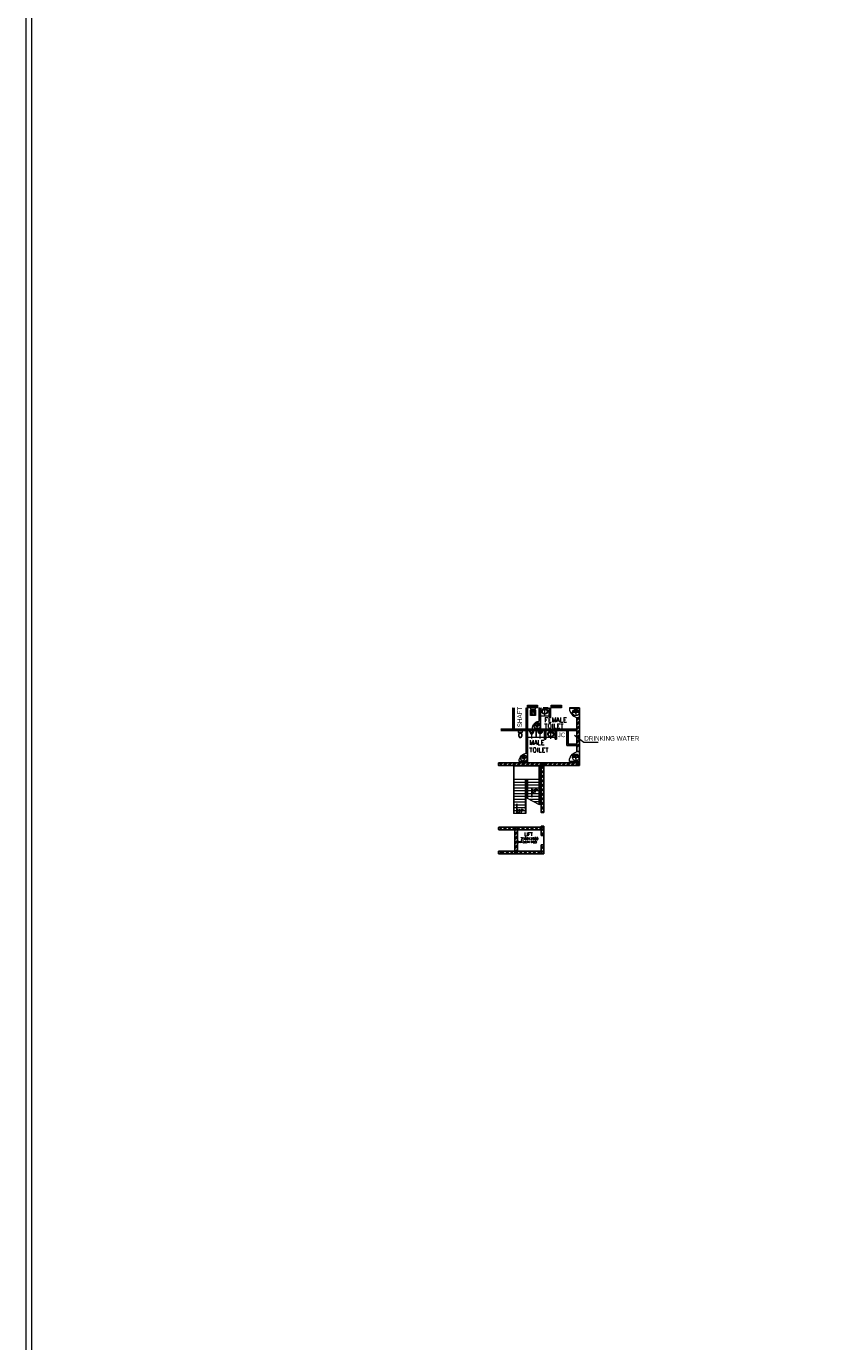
# Model space of a CAD drawing. Header units: inches. Extents: x 0 to 1564127, y -23460 to 23144100.
# Tile 91 of 215: x 315401 to 387372, y 82725 to 198819. Entities that reach past the tile are written whole.
import ezdxf
from ezdxf.enums import TextEntityAlignment as Align

# ---------------------------------------------------------------- set-up
doc = ezdxf.new("R2010")
doc.units = ezdxf.units.IN
doc.header["$LTSCALE"] = 1800
doc.header["$MEASUREMENT"] = 0
doc.linetypes.add('1 NORTH ELEVATION$0$NORTH ELEVATION$0$HIDDEN', pattern=[0.375, 0.25, -0.125])
doc.linetypes.add('CENTER', pattern=[2, 1.25, -0.25, 0.25, -0.25])
doc.layers.get('0').update_dxf_attribs({"color": 253, "lineweight": 9})
for name, color, linetype, lineweight in [('A-DOOR', 31, 'Continuous', 9), ('A-DOOR TAG', 3, 'Continuous', 15), ('CCONTHIN', 15, '1 NORTH ELEVATION$0$NORTH ELEVATION$0$HIDDEN', 13), ('CHAT', 11, 'Continuous', 13), ('CL', 8, 'CENTER', 15), ('DOOR', 235, 'Continuous', 13), ('LEADER', 4, 'Continuous', 15), ('STAIR', 2, 'Continuous', 18), ('WALL HATCH', 251, 'Continuous', 13), ('WIN', 31, 'Continuous', 13)]:
    doc.layers.add(name, color=color, linetype=linetype, lineweight=lineweight)
for name, color, linetype in [('AUX COL', 1, 'Continuous'), ('COL', 1, 'Continuous'), ('DIM', 4, 'Continuous'), ('REV3', 2, 'Continuous'), ('TEXT', 3, 'Continuous'), ('WALL', 6, 'Continuous'), ('WALL1', 6, 'Continuous')]:
    doc.layers.add(name, color=color, linetype=linetype)
doc.styles.add('HTX11', font='O8111901')
doc.styles.add('ROAMNS', font='ROMANS.shx')
doc.styles.add('ROMANC', font='ROMANC.SHX')
doc.styles.add('ROMANS', font='romans.shx')
doc.linetypes.add('FENCELINE1', pattern='A,0.25,-0.1,[133,ltypeshp.shx,S=0.1,R=0,X=-0.1,Y=0],-0.1,1', length=1.45)
doc.dimstyles.new('270-TA-100', dxfattribs={"dimscale": 150, "dimtxt": 400, "dimasz": 2, "dimexe": 0.75, "dimexo": 1, "dimgap": 1, "dimtad": 1, "dimdec": 0, "dimzin": 12, "dimdsep": 46, "dimtxsty": 'ROMANS', "dimcen": 0, "dimclrd": 256, "dimclre": 256, "dimclrt": 6, "dimadec": 1, "dimazin": 3, "dimtfac": 1, "dimtdec": 0, "dimtix": 1, "dimtmove": 2, "dimatfit": 0, "dimfxl": 1.25, "dimarcsym": 2})
doc.dimstyles.new('DIM100 x2', dxfattribs={"dimscale": 0, "dimtxt": 400, "dimasz": 400, "dimexe": 100, "dimexo": 100, "dimgap": 100, "dimtad": 1, "dimdec": 0, "dimzin": 13, "dimdsep": 46, "dimtxsty": 'ROMANS', "dimblk2": 'OBLIQUE', "dimcen": 100, "dimdle": 100, "dimclrd": 9, "dimclre": 9, "dimclrt": 4, "dimadec": 0, "dimazin": 0, "dimtfac": 1.1, "dimtdec": 0, "dimtix": 1, "dimtmove": 2, "dimatfit": 3, "dimfxl": 1, "dimtolj": 1, "dimtzin": 13, "dimarcsym": 0})
pattern_1 = [(45, (-441713.83, -182367.05), (-198.87378, 198.87378), []), (45, (-441581.25, -182367.05), (-198.87378, 198.87378), [])]
pattern_2 = [(45, (-441713.83, -182137.05), (-198.87378, 198.87378), []), (45, (-441581.25, -182137.05), (-198.87378, 198.87378), [])]
pattern_3 = [(45, (-441058.83, -169272.05), (-198.87378, 198.87378), []), (45, (-440926.25, -169272.05), (-198.87378, 198.87378), [])]

# ---------------------------------------------------------------- blocks, each defined once
blk = doc.blocks.new('SERVICE BUILDING-ARCH$0$dd1')
at = {"layer": 'DOOR'}
blk.add_lwpolyline([(-1000, 975), (0, 975), (0, 1000), (-1000, 1000)], close=True, dxfattribs=at)
blk.add_arc((13, 1014), 1014, 182.20927, 269.24117, dxfattribs=at)
blk = doc.blocks.new('A$C05027D60')
at = {"layer": 'CCONTHIN'}
for p, q in [((9, 371), (109, 371)), ((9, 368), (109, 368)), ((9, 359), (109, 359)), ((9, 356), (109, 356)), ((9, 346), (109, 346)), ((9, 344), (109, 344)), ((9, 334), (109, 334)), ((9, 331), (109, 331)), ((9, 322), (109, 322)), ((9, 319), (109, 319)), ((9, 309), (109, 309)), ((9, 307), (109, 307)), ((9, 297), (109, 297)), ((9, 294), (109, 294)), ((9, 285), (109, 285)), ((9, 282), (109, 282)), ((9, 272), (109, 272)), ((9, 270), (109, 270)), ((9, 260), (109, 260)), ((9, 257), (109, 257)), ((9, 248), (109, 248)), ((9, 245), (109, 245)), ((9, 235), (109, 235)), ((9, 232), (109, 232)), ((9, 223), (109, 223)), ((9, 220), (109, 220)), ((441, 371), (341, 371)), ((441, 368), (341, 368)), ((441, 359), (341, 359)), ((441, 356), (341, 356)), ((441, 346), (341, 346)), ((441, 344), (341, 344)), ((441, 334), (341, 334)), ((441, 331), (341, 331)), ((441, 322), (341, 322)), ((441, 319), (341, 319)), ((441, 309), (341, 309)), ((441, 307), (341, 307)), ((441, 297), (341, 297)), ((441, 294), (341, 294)), ((441, 285), (341, 285)), ((441, 282), (341, 282)), ((441, 272), (341, 272)), ((441, 270), (341, 270)), ((441, 260), (341, 260)), ((441, 257), (341, 257)), ((441, 248), (341, 248)), ((441, 245), (341, 245)), ((441, 235), (341, 235)), ((441, 232), (341, 232)), ((441, 223), (341, 223)), ((441, 220), (341, 220))]:
    blk.add_line(p, q, dxfattribs=at)
for points in [[(25, 0), (425, 0, 0.4142136), (450, 25), (450, 471, 0.4142136), (425, 496), (25, 496, 0.4142136), (0, 471), (0, 25, 0.4142136)], [(34, 400), (84, 400, -0.4142136), (109, 375), (109, 225, -0.4142136), (84, 200), (34, 200, -0.4142136), (9, 225), (9, 375, -0.4142136)], [(416, 400), (366, 400, 0.4142136), (341, 375), (341, 225, 0.4142136), (366, 200), (416, 200, 0.4142136), (441, 225), (441, 375, 0.4142136)]]:
    blk.add_lwpolyline(points, format="xyb", close=True, dxfattribs=at)
blk.add_circle((223, 105), 44.6, dxfattribs=at)
for centre, radius, start, end in [((223, 144), 118, 180, 11.98947), ((225, 389), 76.7, 0, 180)]:
    blk.add_arc(centre, radius, start, end, dxfattribs=at)
blk.add_spline([(105, 144), (122, 231), (142, 301), (148, 389)], degree=3, dxfattribs=at)
blk.add_open_spline([(339, 168), (336, 189), (330, 234), (303, 305), (302, 359), (302, 389)], degree=3, knots=[24.560772, 24.560772, 24.560772, 24.560772, 88.4052752, 160.9994424, 249.688545, 249.688545, 249.688545, 249.688545], dxfattribs=at)
blk = doc.blocks.new('Toilet')
for p, q in [((-10, -9.5), (-8, -9.5)), ((-10, -10.5), (-10, -9.5)), ((-7, -10.5), (-10, -10.5)), ((-8, -9.5), (-8, -9)), ((-7, -9), (-7, -10.5)), ((-4, -9), (-6, -15)), ((4, -15), (-4, -15)), ((4, -9), (6, -15)), ((9.5, -7), (9.5, -3))]:
    blk.add_line(p, q)
blk.add_lwpolyline([(10.5, -9), (10.5, -1), (-10.5, -1), (-10.5, -9)], close=True)
for points in [[(-9.5, -3), (-9.5, -7)], [(8.5, -2), (-8.5, -2)], [(-8.5, -8), (8.5, -8)]]:
    blk.add_lwpolyline(points)
for centre, radius, start, end in [((-8.6, -2.9), 0.884, 81.8699, 188.1301), ((-8.6, -7.1), 0.884, 171.8699, 278.1301), ((3.5, -22.6), 12.2, 141.46911, 247.97143), ((4.2, -22.8), 11.3, 136.36773, 238.94682), ((0, -28.9), 4, 245.73182, 294.26817), ((0, -30), 4, 254.86053, 285.13947), ((-3.5, -22.6), 12.2, 292.02843, 38.53071), ((-4.2, -22.8), 11.3, 301.05301, 43.63209), ((8.6, -2.9), 0.884, 351.8699, 98.1301), ((8.6, -7.1), 0.884, 261.8699, 8.1301)]:
    blk.add_arc(centre, radius, start, end)
blk = doc.blocks.new('*U1210')
for p, q in [((-186, 29), (201, 29)), ((-186, 29), (-186, 12)), ((-186, 12), (201, 12)), ((-43, 235), (-121, 59)), ((-121, 59), (136, 59)), ((-43, 235), (58, 235)), ((-27, 308), (43, 308)), ((-20, 283), (35, 283)), ((58, 235), (136, 59)), ((201, 12), (201, 29))]:
    blk.add_line(p, q)
blk.add_circle((7, 194), 12.7)
for centre, radius, start, end in [((148, 24), 334, 121.69705, 179.15509), ((8, 300), 273, 227.25197, 312.74803), ((148, 24), 309, 123.0108, 169.30552), ((-133, 24), 309, 10.69448, 56.9892), ((-133, 24), 334, 0.84491, 58.30295)]:
    blk.add_arc(centre, radius, start, end)
blk = doc.blocks.new('_Oblique')
at = {"color": 0, "linetype": 'ByBlock', "lineweight": -2}
blk.add_line((-0.5, -0.5), (0.5, 0.5), dxfattribs=at)
blk = doc.blocks.new('Stub column')
at = {"layer": 'COL', "linetype": 'ByBlock'}
for p, q in [((-108, 90), (-108, -90)), ((-108, 90), (-100, 90)), ((-108, 90), (-100, 90)), ((-108, 90), (-108, -90)), ((-25, 100), (-100, 100)), ((-100, 100), (-100, -100)), ((-100, 100), (-100, -100)), ((-25, 100), (-100, 100)), ((90, 108), (-90, 108)), ((-90, 100), (-90, 108)), ((-90, 100), (-90, 108)), ((-25, 100), (100, 100)), ((90, 100), (90, 108)), ((100, 100), (100, -100)), ((108, 90), (100, 90)), ((108, 90), (108, -90)), ((-108, -90), (-100, -90)), ((-108, -90), (-100, -90)), ((-100, -100), (-25, -100)), ((-100, -100), (-25, -100)), ((-90, -100), (-90, -108)), ((-90, -100), (-90, -108)), ((90, -108), (-90, -108)), ((100, -100), (-25, -100)), ((90, -100), (90, -108)), ((108, -90), (100, -90))]:
    blk.add_line(p, q, dxfattribs=at)
for points in [[(-25, -100), (-25, -97, 0.4015436), (-31, -91), (-88, -88, -0.4015436), (-94, -82), (-94, 82, -0.4015436), (-88, 88), (-31, 91, 0.4015436), (-25, 97), (-25, 100)], [(-25, -100), (-25, -97, 0.4015436), (-31, -91), (-88, -88, -0.4015436), (-94, -82), (-94, 82, -0.4015436), (-88, 88), (-31, 91, 0.4015436), (-25, 97), (-25, 100)], [(25, -100), (25, -97, -0.4015436), (31, -91), (88, -88, 0.4015436), (94, -82), (94, 82, 0.4015436), (88, 88), (31, 91, -0.4015436), (25, 97), (25, 100)]]:
    blk.add_lwpolyline(points, format="xyb", dxfattribs=at)
blk = doc.blocks.new('TOILET UNIT-1')
at = {"layer": 'WALL HATCH'}
h = blk.add_hatch(dxfattribs=at)
h.set_pattern_fill('ANSI32', color=256, scale=750, style=0)
h.set_pattern_definition(pattern_2)
h.paths.add_polyline_path([(615, 950), (500, 950), (500, 0), (615, 0)])
h.paths.add_polyline_path([(500, -1100), (615, -1100), (615, 0), (500, 0)])
h = blk.add_hatch(dxfattribs=at)
h.set_pattern_fill('ANSI32', color=256, scale=750, style=0)
h.set_pattern_definition(pattern_2)
h.paths.add_polyline_path([(1790, 950), (1675, 950), (1675, 0), (1790, 0)])
h.paths.add_polyline_path([(1675, -1100), (1790, -1100), (1790, 0), (1675, 0)])
h = blk.add_hatch(dxfattribs=at)
h.set_pattern_fill('ANSI32', color=256, scale=750, style=0)
h.set_pattern_definition([(45, (-253291.57, -711174.7), (-198.87378, 198.87378), []), (45, (-253159, -711174.7), (-198.87378, 198.87378), [])])
h.paths.add_polyline_path([(2830, 950), (2945, 950), (2945, 140), (2830, 140)])
h.paths.add_polyline_path([(2830, 140), (2945, 140), (2945, 44), (2830, 44)])
h = blk.add_hatch(dxfattribs=at)
h.set_pattern_fill('ANSI32', color=256, scale=750, style=0)
h.set_pattern_definition([(45, (-253541.57, -711174.7), (-198.87378, 198.87378), []), (45, (-253409, -711174.7), (-198.87378, 198.87378), [])])
h.paths.add_polyline_path([(3810, 148), (3695, 148), (3695, 950), (3810, 950)])
h = blk.add_hatch(dxfattribs=at)
h.set_pattern_fill('ANSI32', color=256, scale=750, style=0)
h.set_pattern_definition([(45, (-441713.83, -181987.05), (-198.87378, 198.87378), []), (45, (-441581.25, -181987.05), (-198.87378, 198.87378), [])])
h.paths.add_polyline_path([(6390, -2605), (6390, 200), (6160, 200), (6160, -2605)])
h = blk.add_hatch(dxfattribs=at)
h.set_pattern_fill('ANSI32', color=256, scale=750, style=0)
h.set_pattern_definition([(45, (-441713.83, -181787.05), (-198.87378, 198.87378), []), (45, (-441581.25, -181787.05), (-198.87378, 198.87378), [])])
h.paths.add_polyline_path([(0, -1065), (0, -950), (-545, -950), (-545, -1065)])
h = blk.add_hatch(dxfattribs=at)
h.set_pattern_fill('ANSI32', color=256, scale=750, style=0)
h.set_pattern_definition([(45, (-441713.83, -181787.05), (-198.87378, 198.87378), []), (45, (-441581.25, -181787.05), (-198.87378, 198.87378), [])])
h.paths.add_polyline_path([(0, -950), (0, -1065), (6160, -1065), (6160, -950)])
h = blk.add_hatch(dxfattribs=at)
h.set_pattern_fill('ANSI32', color=256, scale=750, style=0)
h.set_pattern_definition([(45, (-681400.98, -184520), (-198.87378, 198.87378), []), (45, (-681268.4, -184520), (-198.87378, 198.87378), [])])
h.paths.add_polyline_path([(1675, -2755), (1790, -2755), (1790, -1065), (1675, -1065)])
h = blk.add_hatch(dxfattribs=at)
h.set_pattern_fill('ANSI32', color=256, scale=750, style=0)
h.set_pattern_definition([(45, (-1153025.88, -711419.9), (-198.87378, 198.87378), []), (45, (-1152893.3, -711419.9), (-198.87378, 198.87378), [])])
h.paths.add_polyline_path([(3290, -1065), (3415, -1066), (3415, -1815), (3290, -1815)])
h = blk.add_hatch(dxfattribs=at)
h.set_pattern_fill('ANSI32', color=256, scale=750, style=0)
h.set_pattern_definition([(45, (4572.66, -2047.98), (-198.87, 198.87), []), (45, (4705.24, -2047.98), (-198.874, 198.874), [])])
h.paths.add_polyline_path([(4340, -1840), (4225, -1840), (4225, -1066), (4340, -1066)])
h = blk.add_hatch(dxfattribs=at)
h.set_pattern_fill('ANSI32', color=256, scale=750, style=0)
h.set_pattern_definition(pattern_1)
h.paths.add_polyline_path([(0, -4145), (0, -3915), (-545, -3915), (-545, -4145)])
h = blk.add_hatch(dxfattribs=at)
h.set_pattern_fill('ANSI32', color=256, scale=750, style=0)
h.set_pattern_definition(pattern_1)
h.paths.add_polyline_path([(0, -3915), (0, -4145), (3000, -4145), (3000, -3915)])
h = blk.add_hatch(dxfattribs=at)
h.set_pattern_fill('ANSI32', color=256, scale=750, style=0)
h.set_pattern_definition([(45, (-681400.98, -185294.8), (-198.87378, 198.87378), []), (45, (-681268.4, -185294.8), (-198.87378, 198.87378), [])])
h.paths.add_polyline_path([(1790, -3794), (1675, -3794), (1675, -3915), (1790, -3915)])
h = blk.add_hatch(dxfattribs=at)
h.set_pattern_fill('ANSI32', color=256, scale=750, style=0)
h.set_pattern_definition(pattern_1)
h.paths.add_polyline_path([(6390, -3800), (6160, -3800), (6160, -3915), (3230, -3915), (3230, -4145), (6390, -4145)])
at = {"layer": 'A-DOOR TAG', "color": 1}
for p, q in [((6341, 521), (5761, 521)), ((2927, -640), (2347, -640)), ((6341, -3439), (5761, -3439)), ((1776, -3499), (1196, -3499))]:
    blk.add_line(p, q, dxfattribs=at)
for centre in [(6051, 534), (2637, -628), (1486, -3487), (6051, -3427)]:
    blk.add_circle(centre, 290, dxfattribs=at)
at = {"layer": 'CCONTHIN', "linetype": 'Continuous'}
for p, q in [((3695, 194), (2945, 194)), ((2532, -1065), (2532, -1665)), ((2548, -1065), (2548, -1665)), ((3290, -1665), (1790, -1665)), ((4225, -1665), (3415, -1665))]:
    blk.add_line(p, q, dxfattribs=at)
at = {"layer": 'CCONTHIN'}
for p, q in [((3020, 899), (3020, 950)), ((3620, 950), (3020, 950)), ((3620, 939), (3020, 939)), ((3620, 926), (3020, 926)), ((3620, 912), (3020, 912)), ((3620, 899), (3020, 899)), ((3298, 803), (3307, 714)), ((3307, 714), (3333, 714)), ((3333, 714), (3342, 803)), ((3620, 899), (3620, 950)), ((3554, -1116), (3554, -1065)), ((4154, -1065), (3554, -1065)), ((4154, -1076), (3554, -1076)), ((4154, -1089), (3554, -1089)), ((4154, -1103), (3554, -1103)), ((4154, -1116), (3554, -1116)), ((4154, -1116), (4154, -1065)), ((3832, -1212), (3841, -1301)), ((3841, -1301), (3867, -1301)), ((3867, -1301), (3876, -1212))]:
    blk.add_line(p, q, dxfattribs=at)
blk.add_lwpolyline([(2474, 925), (2074, 925, 0.4142136), (2049, 900), (2049, 825, 0.4142136), (2074, 800), (2474, 800, 0.4142136), (2499, 825), (2499, 900, 0.4142136)], format="xyb", close=True, dxfattribs=at)
for points in [[(3585, 553, -0.1069454), (3516, 479, -0.0815881), (3426, 436, -0.0697201), (3316, 421, -0.0697201), (3207, 436, -0.0815881), (3116, 479, -0.1069454), (3047, 553, -0.2770668), (3047, 729)], [(3047, 729, -0.1069454), (3116, 803, -0.0815881), (3207, 846, -0.1401213), (3426, 846)], [(3338, 771, -0.0537435), (3410, 759, -0.0815881), (3483, 724, -0.1069454), (3536, 668, -0.2770668), (3536, 550, -0.1069454), (3483, 493, -0.0815881), (3410, 459, -0.0697201), (3316, 446, -0.0697201), (3222, 459, -0.0815881), (3149, 493, -0.1069454), (3096, 550, -0.2770668), (3096, 668, -0.1069454), (3149, 724, -0.0815881), (3222, 759, -0.0595755), (3302, 772)], [(3426, 846, -0.0815881), (3516, 803, -0.1069454), (3585, 729, -0.2770668), (3585, 553)], [(3581, -1286, -0.1069454), (3650, -1212, -0.0815881), (3741, -1169, -0.1401213), (3959, -1169)], [(4119, -1462, -0.1069454), (4050, -1536, -0.0815881), (3959, -1579, -0.0697201), (3850, -1594, -0.0697201), (3741, -1579, -0.0815881), (3650, -1536, -0.1069454), (3581, -1462, -0.2770668), (3581, -1286)], [(3872, -1244, -0.0537435), (3944, -1256, -0.0815881), (4017, -1291, -0.1069454), (4070, -1347, -0.2770668), (4070, -1465, -0.1069454), (4017, -1522, -0.0815881), (3944, -1556, -0.0697201), (3850, -1569, -0.0697201), (3756, -1556, -0.0815881), (3683, -1522, -0.1069454), (3630, -1465, -0.2770668), (3630, -1347, -0.1069454), (3683, -1291, -0.0815881), (3756, -1256, -0.0595755), (3836, -1243)], [(3959, -1169, -0.0815881), (4050, -1212, -0.1069454), (4119, -1286, -0.2770668), (4119, -1462)]]:
    blk.add_lwpolyline(points, format="xyb", dxfattribs=at)
for centre in [(3243, 805), (3320, 805), (3396, 805), (3777, -1210), (3854, -1210), (3930, -1210)]:
    blk.add_circle(centre, 22.5, dxfattribs=at)
for centre in [(3320, 715), (3854, -1300)]:
    blk.add_arc(centre, 27, 125.7391, 54.2607, dxfattribs=at)
at = {"layer": 'CL', "ltscale": 0.25}
for p, q in [((3320, 210), (3320, 1025)), ((2165, -1774), (2165, -1065)), ((2915, -1774), (2915, -1065)), ((3850, -1801), (3850, -1065))]:
    blk.add_line(p, q, dxfattribs=at)
at = {"layer": 'DIM'}
for p, q in [((6390, 50), (6390, 950)), ((2945, -206), (2945, -950)), ((1790, -3050), (1790, -3800)), ((6390, -3800), (6390, -2900))]:
    blk.add_line(p, q, dxfattribs=at)
at = {"layer": 'WALL'}
for p, q in [((500, 950), (500, -950)), ((615, 950), (615, -950)), ((1675, 950), (1675, -950)), ((1790, 950), (1790, -950)), ((2830, 950), (2830, -206)), ((2945, 950), (2945, -206)), ((3695, 950), (3695, 148)), ((3695, 148), (3810, 148)), ((3810, 950), (3810, 194)), ((3810, 950), (3810, 148)), ((6160, 50), (6160, -2900)), ((6390, 50), (6390, -2900)), ((-545, -950), (0, -950)), ((-545, -1065), (0, -1065)), ((0, -950), (6160, -950)), ((0, -1065), (6160, -1065)), ((1675, -1065), (1675, -3050)), ((1790, -1065), (1790, -3435)), ((2830, -206), (2945, -206)), ((3290, -1066), (3290, -1815)), ((3415, -1065), (3415, -1815)), ((4225, -1065), (4225, -1815)), ((4340, -1065), (4340, -1066)), ((4340, -1066), (4340, -1815)), ((5275, -1065), (5275, -2385)), ((5390, -1065), (5390, -2270)), ((3290, -1815), (3415, -1815)), ((5390, -2270), (6160, -2270)), ((1790, -3050), (1675, -3050)), ((5275, -2385), (6160, -2385)), ((6160, -2900), (6390, -2900)), ((0, -3915), (-545, -3915)), ((0, -4145), (-545, -4145)), ((3000, -3915), (0, -3915)), ((3000, -4145), (0, -4145)), ((1675, -3794), (1675, -3915)), ((1675, -3794), (1790, -3794)), ((1790, -3794), (1790, -3915)), ((3230, -3915), (6160, -3915)), ((3230, -4145), (6390, -4145)), ((6160, -3800), (6160, -3915)), ((6160, -3800), (6390, -3800)), ((6390, -3800), (6390, -3915)), ((6390, -3915), (6390, -4145))]:
    blk.add_line(p, q, dxfattribs=at)
at = {"layer": 'WALL1'}
for p, q in [((6390, 50), (6160, 50)), ((4225, -1815), (4340, -1815))]:
    blk.add_line(p, q, dxfattribs=at)
at = {"layer": 'WIN'}
for p, q in [((1790, 1090), (2690, 1090)), ((1790, 1040), (2690, 1040)), ((3890, 1090), (4790, 1090)), ((3890, 1040), (4790, 1040))]:
    blk.add_line(p, q, dxfattribs=at)
for points in [[(1790, 1180), (2690, 1180), (2690, 950), (1790, 950)], [(3890, 1180), (4790, 1180), (4790, 950), (3890, 950)]]:
    blk.add_lwpolyline(points, close=True, dxfattribs=at)
at = {"layer": 'CCONTHIN', "xscale": -1, "rotation": 180}
for name, p in [('A$C05027D60', (2049, 750)), ('*U1210', (2907, -1053))]:
    blk.add_blockref(name, p, dxfattribs=at)
at = {"layer": 'CCONTHIN', "xscale": 18.75, "yscale": 18.75, "zscale": 18.75}
blk.add_blockref('Toilet', (1161, -1046), dxfattribs=at)
at = {"layer": 'CCONTHIN', "rotation": 180}
blk.add_blockref('*U1210', (2173, -1053), dxfattribs=at)
at = {"layer": 'CHAT', "xscale": 0.8999999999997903, "yscale": 0.8999999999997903, "zscale": 0.8999999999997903}
blk.add_blockref('SERVICE BUILDING-ARCH$0$dd1', (6390, 50), dxfattribs=at)
at = {"layer": 'CHAT', "rotation": 180}
for p, xscale, yscale, zscale in [((2945, -206), -0.7436525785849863, 0.7436525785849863, 0.7436525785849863), ((1790, -3050), -0.7436525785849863, 0.7436525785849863, 0.7436525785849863), ((6390, -2900), -0.8999999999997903, 0.8999999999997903, 0.8999999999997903)]:
    blk.add_blockref('SERVICE BUILDING-ARCH$0$dd1', p, dxfattribs=dict(at, xscale=xscale, yscale=yscale, zscale=zscale))
at = {"layer": 'A-DOOR TAG', "linetype": 'Continuous', "style": 'ROMANS'}
for s, p in [('PD', (5859, 637)), ('1', (5953, 391)), ('PD', (2451, -524)), ('2', (2529, -770)), ('PD', (1300, -3383)), ('PD', (5859, -3323)), ('1', (5953, -3569)), ('2', (1379, -3629))]:
    blk.add_text(s, height=200, dxfattribs=at).set_placement(p, align=Align.MIDDLE_LEFT)
at = {"layer": 'TEXT', "linetype": 'Continuous', "style": 'HTX11'}
blk.add_text('SHAFT', height=400, rotation=90, dxfattribs=at).set_placement((1308, -768))
blk.add_text('JC', height=400, dxfattribs=at).set_placement((4461, -1643))
at = {"layer": 'TEXT', "insert": (3286, 88), "char_height": 400, "width": 1976.69, "attachment_point": 1, "line_spacing_factor": 0.825, "style": 'ROAMNS'}
blk.add_mtext('FEMALE TOILET', dxfattribs=at)
at = {"layer": 'TEXT', "char_height": 400, "attachment_point": 1}
for s, insert, width, style in [('MALE TOILET', (1956, -1912), 1976.69, 'ROAMNS'), ('DRINKING WATER', (6808, -1556), 4952.38, 'HTX11')]:
    blk.add_mtext(s, dxfattribs=dict(at, insert=insert, width=width, style=style))
at = {"layer": 'WALL1'}
blk.add_leader([(5951, -1468), (6755, -2097), (8028, -2097)], dimstyle='DIM100 x2', override={"dimscale": 1, "dimtad": 0}, dxfattribs=at)
blk = doc.blocks.new('SC-01& LIFT unit#1')
at = {"layer": 'WALL HATCH'}
h = blk.add_hatch(dxfattribs=at)
h.set_pattern_fill('ANSI32', color=256, scale=750, style=0)
h.set_pattern_definition([(45, (-441713.83, -169222.05), (-198.87378, 198.87378), []), (45, (-441581.25, -169222.05), (-198.87378, 198.87378), [])])
edge = h.paths.add_edge_path()
edge.add_arc((3173, -33583100), 33587860, 89.9999019, 90.0002943, ccw=False)
edge.add_line((3230, 4760), (3230, 9000))
edge.add_line((3230, 9000), (3000, 9000))
edge.add_line((3000, 9000), (3000, 4760))
h = blk.add_hatch(dxfattribs=at)
h.set_pattern_fill('ANSI32', color=256, scale=750, style=0)
h.set_pattern_definition([(45, (-421565.83, -181789.8), (-198.87378, 198.87378), []), (45, (-421433.25, -181789.8), (-198.87378, 198.87378), [])])
h.paths.add_polyline_path([(3000, 3180), (2305, 3180), (-545, 3180), (-545, 3295), (3000, 3295)])
h.paths.add_polyline_path([(3000, 3295), (-545, 3295), (-545, 3410), (125, 3410), (3000, 3410)])
h = blk.add_hatch(dxfattribs=at)
h.set_pattern_fill('ANSI32', color=256, scale=750, style=0)
h.set_pattern_definition([(45, (-466575.8, -141084.9), (-198.87378, 198.87378), []), (45, (-466443.2, -141084.9), (-198.87378, 198.87378), [])])
h.paths.add_polyline_path([(900, 3180), (670, 3180), (670, 1280), (900, 1280)])
h = blk.add_hatch(dxfattribs=at)
h.set_pattern_fill('ANSI32', color=256, scale=750, style=0)
h.set_pattern_definition(pattern_3)
h.paths.add_polyline_path([(3230, 3180), (3000, 3180), (3000, 2663), (3230, 2663)])
h = blk.add_hatch(dxfattribs=at)
h.set_pattern_fill('ANSI32', color=256, scale=750, style=0)
h.set_pattern_definition([(45, (-441713.83, -169272.05), (-198.87378, 198.87378), []), (45, (-441581.25, -169272.05), (-198.87378, 198.87378), [])])
h.paths.add_polyline_path([(3000, 1050), (3000, 1280), (-545, 1280), (-545, 1050)])
h = blk.add_hatch(dxfattribs=at)
h.set_pattern_fill('ANSI32', color=256, scale=750, style=0)
h.set_pattern_definition(pattern_3)
h.paths.add_polyline_path([(3230, 1863), (3000, 1863), (3000, 1280), (3230, 1280)])
at = {"layer": 'COL'}
for points in [[(-775, 9085), (-545, 9085), (-545, 8855), (-775, 8855)], [(3000, 9085), (3230, 9085), (3230, 8855), (3000, 8855)], [(3000, 3410), (3230, 3410), (3230, 3180), (3000, 3180)]]:
    blk.add_lwpolyline(points, close=True, dxfattribs=at)
at = {"layer": 'REV3', "linetype": 'Continuous'}
for p, q in [((-545, 1280), (-775, 1280)), ((-545, 1050), (-775, 1050))]:
    blk.add_line(p, q, dxfattribs=at)
at = {"layer": 'STAIR', "linetype": 'FENCELINE1', "ltscale": 0.25}
for p, q in [((545, 8855), (545, 4605)), ((2845, 8855), (2845, 5396)), ((1645, 7605), (1645, 4605)), ((1745, 7605), (1745, 5971))]:
    blk.add_line(p, q, dxfattribs=at)
at = {"layer": 'STAIR'}
for p, q in [((595, 8805), (595, 4605)), ((2795, 8805), (595, 8805)), ((2795, 8805), (2795, 5422)), ((2795, 7605), (595, 7605)), ((1595, 7355), (595, 7355)), ((1595, 7105), (595, 7105)), ((1595, 7605), (1595, 4605)), ((1795, 7605), (1795, 5945)), ((2795, 7355), (1795, 7355)), ((2795, 7105), (1795, 7105)), ((1595, 6855), (595, 6855)), ((1595, 6605), (595, 6605)), ((1595, 6355), (595, 6355)), ((1595, 6105), (595, 6105)), ((1595, 5855), (595, 5855)), ((2845, 5396), (1745, 5971)), ((2795, 6855), (1795, 6855)), ((2795, 6605), (1795, 6605)), ((2795, 6355), (1795, 6355)), ((2795, 6105), (1795, 6105)), ((2795, 5855), (1967, 5855)), ((1595, 5605), (595, 5605)), ((1595, 5355), (595, 5355)), ((1595, 5105), (595, 5105)), ((1595, 4855), (595, 4855)), ((2795, 5655), (2350, 5655)), ((1645, 4605), (545, 4605))]:
    blk.add_line(p, q, dxfattribs=at)
at = {"layer": 'WALL'}
for p, q in [((3000, 3510), (3000, 3410)), ((3230, 3510), (3230, 3410)), ((670, 1050), (670, 3410)), ((900, 1050), (900, 3410)), ((3000, 3180), (3000, 2663)), ((3000, 2663), (3000, 3180)), ((3000, 2663), (3230, 2663)), ((3230, 1050), (3230, 3180)), ((3000, 1863), (3230, 1863)), ((3000, 1050), (3000, 1863)), ((-545, 1050), (3230, 1050))]:
    blk.add_line(p, q, dxfattribs=at)
at = {"layer": 'WALL', "flags": 128}
for points in [[(3230, 9000), (3230, 4710), (3000, 4710), (3000, 9000)], [(3230, 3510), (3000, 3510)], [(-545, 3410), (3000, 3410)], [(-545, 3180), (3000, 3180)], [(-545, 1280), (3000, 1280)], [(3000, 1280), (3000, 1863)], [(3230, 1280), (3230, 1863)], [(115, 1050), (2870, 1050)]]:
    blk.add_lwpolyline(points, dxfattribs=at)
at = {"layer": 'WALL'}
for points in [[(-775, 1280), (-775, 1050)], [(-545, 1280), (-545, 1050)]]:
    blk.add_lwpolyline(points, dxfattribs=at)
at = {"layer": 'COL', "xscale": -1, "rotation": 180}
for p in [(-660, 8970), (3115, 8970), (-660, 3295), (785, 3295), (3115, 3295), (785, 1165), (3115, 1165)]:
    blk.add_blockref('Stub column', p, dxfattribs=at)
at = {"layer": 'COL'}
blk.add_blockref('Stub column', (-660, 1165), dxfattribs=at)
at = {"layer": 'TEXT', "linetype": 'CENTER', "style": 'ROMANC'}
for s, height, p in [('UP', 300, (2150, 6467, -1000)), ('UP', 300, (888, 4691, -1000)), ('2100X1900', 200, (1204, 2307)), ('LIFT', 300, (1493, 2644)), ('(INT.CLEAR SIZE)', 150, (913, 2036))]:
    blk.add_text(s, height=height, dxfattribs=at).set_placement(p)
at = {"layer": 'LEADER'}
for points in [[(2182, 6050), (2182, 6855)], [(848, 5478), (848, 4605)]]:
    blk.add_leader(points, dimstyle='270-TA-100', dxfattribs=at)

msp = doc.modelspace()

# ---------------------------------------------------------------- linework, layer by layer
for points in [[(315401.04, 292221.5), (759171.11, 292221.5), (759171.11, -23460.05), (315401.04, -23460.05)], [(315901.04, 291721.5), (758671.11, 291721.5), (758671.11, -22960.05), (315901.04, -22960.05)]]:
    msp.add_lwpolyline(points, close=True)

# ---------------------------------------------------------------- block references
at = {"layer": 'A-DOOR'}
msp.add_blockref('TOILET UNIT-1', (357845.18, 137725.31), dxfattribs=at)
at = {"layer": 'AUX COL'}
msp.add_blockref('SC-01& LIFT unit#1', (357845.18, 124725.31), dxfattribs=at)

doc.saveas('drawing.dxf')
